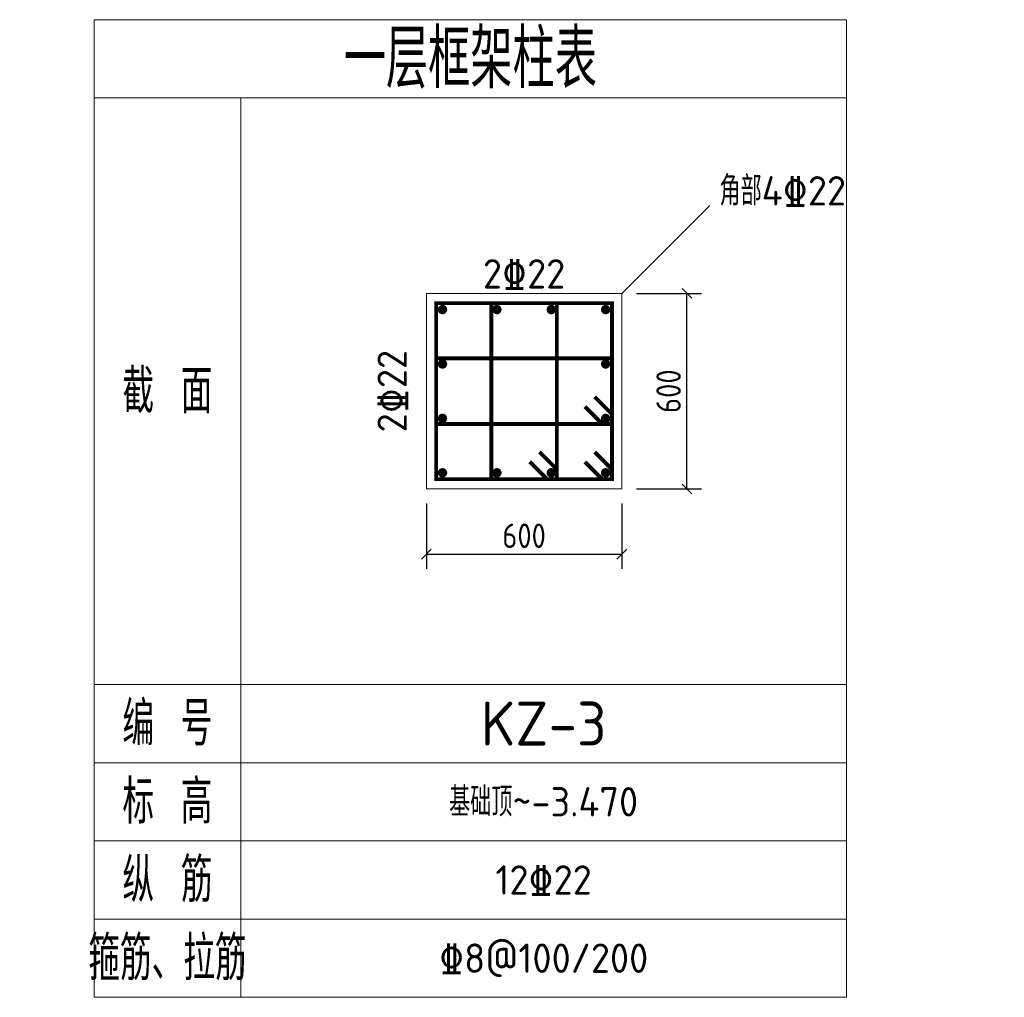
# Model space of a CAD drawing. Header units: millimetres. Extents: x -762 to 9315, y 0 to 10000.
import ezdxf
from ezdxf.enums import TextEntityAlignment as Align

# ---------------------------------------------------------------- set-up
doc = ezdxf.new("R2010")
doc.units = ezdxf.units.MM
doc.header["$LTSCALE"] = 100
for name, color, linetype, lineweight in [('S-COLU_DE', 7, 'Continuous', 0), ('S-COLU_DE_TEXT', 7, 'Continuous', 15), ('S-DIM', 3, 'Continuous', 15), ('S-PUB_TEXT', 7, 'Continuous', 15), ('S-REIN', 1, 'Continuous', 30), ('S-TAB', 7, 'Continuous', 15), ('S-TAB_TEXT', 7, 'Continuous', 15)]:
    doc.layers.add(name, color=color, linetype=linetype, lineweight=lineweight)
doc.styles.get("Standard").update_dxf_attribs({"font": 'GBENOR', "bigfont": 'GBCBIG'})
doc.styles.add('TSSD_Rein', font='tssdeng.shx', dxfattribs={"bigfont": 'gbcbig.shx'})
doc.dimstyles.new('DIM100', dxfattribs={"dimscale": 100, "dimtxt": 2.5, "dimasz": 2.5, "dimexe": 1.5, "dimexo": 1.5, "dimtad": 1, "dimtxsty": 'Standard', "dimtsz": 0.5, "dimcen": 2.5, "dimclrd": 3, "dimclre": 3, "dimclrt": 7, "dimazin": 3, "dimtfac": 1, "dimtmove": 0, "dimatfit": 3})

msp = doc.modelspace()

# ---------------------------------------------------------------- linework, layer by layer
at = {"layer": 'S-COLU_DE'}
msp.add_lwpolyline([(3400, 5200), (5400, 5200), (5400, 7200), (3400, 7200)], close=True, dxfattribs=at)
at = {"layer": 'S-COLU_DE_TEXT', "color": 3}
msp.add_line((5400, 7200), (6300, 8100), dxfattribs=at)
at = {"layer": 'S-REIN', "const_width": 40}
for points in [[(5023, 5477), (5200, 5300), (5300, 5300), (5300, 5400), (5300, 5300), (5300, 7100), (3500, 7100), (3500, 5300), (5200, 5300), (5300, 5300), (5300, 5400), (5123, 5577)], [(4458.532, 5477), (4635.532, 5300), (4735.532, 5300), (4735.532, 5400), (4735.532, 5300), (4735.532, 7100), (4064.468, 7100), (4064.468, 5300), (4635.532, 5300), (4735.532, 5300), (4735.532, 5400), (4558.532, 5577)], [(5023, 6041.468), (5200, 5864.468), (5300, 5864.468), (5300, 5964.468), (5300, 5864.468), (5300, 6535.532), (3500, 6535.532), (3500, 5864.468), (5200, 5864.468), (5300, 5864.468), (5300, 5964.468), (5123, 6141.468)]]:
    msp.add_lwpolyline(points, dxfattribs=at)
at = {"layer": 'S-REIN', "color": 0, "const_width": 48.122}
for points in [[(3540.989, 7034.95, 1), (3589.111, 7034.95, 1)], [(4097.622, 7034.95, 1), (4145.744, 7034.95, 1)], [(4654.256, 7034.95, 1), (4702.378, 7034.95, 1)], [(5210.889, 7034.95, 1), (5259.011, 7034.95, 1)], [(3540.989, 6478.317, 1), (3589.111, 6478.317, 1)], [(5210.889, 6478.317, 1), (5259.011, 6478.317, 1)], [(3540.989, 5921.683, 1), (3589.111, 5921.683, 1)], [(5210.889, 5921.683, 1), (5259.011, 5921.683, 1)], [(3540.989, 5365.05, 1), (3589.111, 5365.05, 1)], [(4097.622, 5365.05, 1), (4145.744, 5365.05, 1)], [(4654.256, 5365.05, 1), (4702.378, 5365.05, 1)], [(5210.889, 5365.05, 1), (5259.011, 5365.05, 1)]]:
    msp.add_lwpolyline(points, format="xyb", close=True, dxfattribs=at)
at = {"layer": 'S-TAB'}
for p, q in [((0, 9200), (7700, 9200)), ((1500, 0), (1500, 9200)), ((0, 3200), (7700, 3200)), ((0, 2400), (7700, 2400)), ((0, 1600), (7700, 1600)), ((0, 800), (7700, 800))]:
    msp.add_line(p, q, dxfattribs=at)
msp.add_lwpolyline([(0, 0), (7700, 0), (7700, 10000), (0, 10000)], close=True, dxfattribs=at)

# ---------------------------------------------------------------- texts
at = {"layer": 'S-COLU_DE_TEXT', "color": 3, "style": 'TSSD_Rein'}
msp.add_text('角部4%%13222', height=300, dxfattribs=at).set_placement((6400, 8100))
at = {"layer": 'S-COLU_DE_TEXT', "style": 'TSSD_Rein'}
msp.add_text('2%%13222', height=300, dxfattribs=at).set_placement((4400, 7400), align=Align.MIDDLE_CENTER)
msp.add_text('2%%13222', height=300, rotation=90, dxfattribs=at).set_placement((3050, 6200), align=Align.MIDDLE_CENTER)
at = {"layer": 'S-PUB_TEXT', "style": 'TSSD_Rein'}
for s, p in [('基础顶~-3.470', (4600, 2000)), ('12%%13222', (4600, 1200)), ('%%1328@100/200', (4600, 400))]:
    msp.add_text(s, height=300, dxfattribs=at).set_placement(p, align=Align.MIDDLE_CENTER)
at = {"layer": 'S-TAB_TEXT', "style": 'TSSD_Rein'}
for s, height, p in [('一层框架柱表', 600, (3850, 9600)), ('截 面', 450, (750, 6200)), ('编 号', 450, (750, 2800)), ('KZ-3', 450, (4600, 2800)), ('标 高', 450, (750, 2000)), ('纵 筋', 450, (750, 1200)), ('箍筋、拉筋', 450, (750, 400))]:
    msp.add_text(s, height=height, dxfattribs=at).set_placement(p, align=Align.MIDDLE_CENTER)

# ---------------------------------------------------------------- dimensions: what is measured, and where the dimension line sits
at = {"layer": 'S-DIM'}
msp.add_linear_dim(base=(6066.7, 5200), p1=(5400, 5200), p2=(5400, 7200), angle=90, text='600', dimstyle='DIM100', dxfattribs=at).render()
msp.add_linear_dim(base=(3400, 4533.3), p1=(3400, 5200), p2=(5400, 5200), text='600', dimstyle='DIM100', dxfattribs=at).render()

doc.saveas('drawing.dxf')
